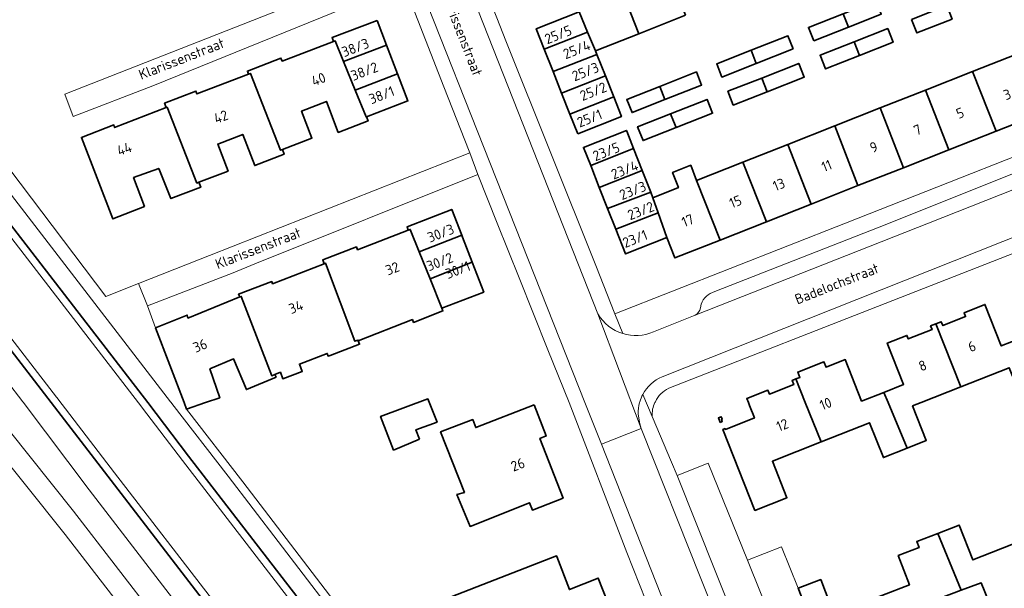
# Model space of a CAD drawing. Header units: metres. Extents: x 152391 to 157968, y 462336 to 467280.
# Tile 126 of 256: x 154224 to 154355, y 464475 to 464551. Entities that reach past the tile are written whole.
import ezdxf
from ezdxf.enums import TextEntityAlignment as Align

# ---------------------------------------------------------------- set-up
doc = ezdxf.new("R2010")
doc.units = ezdxf.units.M
doc.header["$LTSCALE"] = 0.75
for name, color, linetype, lineweight in [('B-WE-GK-BESCHOEIING-G', 251, 'GK-BESCHOEIING', 35), ('B-WE-GR-BEPLANTING_CULTUUR_BOSPLANTSOEN-GV', 251, 'Continuous', 18), ('B-WE-GR-GROENVOORZIENING-GV', 251, 'Continuous', 18), ('B-WE-OG-BEBOUWING-GV', 6, 'Continuous', 35), ('B-WE-OG-BEBOUWING-T18', 1, 'Continuous', 18), ('B-WE-OG-TERREIN_CULTUURSCHEIDING-GV', 251, 'Continuous', 18), ('B-WE-OG-TOPOGRAFIE-T18', 1, 'Continuous', 18), ('B-WE-OG-WATER-GV', 251, 'Continuous', 18), ('B-WE-OG-WATER_SLOOT-GV', 251, 'Continuous', 18), ('B-WE-VH-VERHARDING_ASFALT-GV', 251, 'Continuous', 18), ('B-WE-VH-VERHARDING_BETONSTRAATSTEEN-GV', 251, 'Continuous', 18), ('B-WE-VH-VERHARDING_TEGEL-GV', 251, 'Continuous', 18)]:
    doc.layers.add(name, color=color, linetype=linetype, lineweight=lineweight)
doc.styles.add('NLCS-ISO-M750-T18', font='NLCS-ISO.ttf', dxfattribs={"height": 1.35})
doc.linetypes.add('GK-BESCHOEIING', pattern='A,30,-5,[1,NLCS.SHX,S=1,R=0,X=0,Y=0],-5', length=40)

msp = doc.modelspace()

# ---------------------------------------------------------------- linework, layer by layer
at = {"layer": 'B-WE-GK-BESCHOEIING-G'}
for points in [[(154167.46, 464635.58), (154174.93, 464616.34), (154199.65, 464553.84), (154241.23, 464500)], [(154228.36, 464500), (154160.17, 464588.53), (154145.38, 464626.4)], [(154228.36, 464500), (154249.36, 464472.75), (154264.38, 464453.45), (154295.08, 464413.29), (154298.52, 464408.68), (154297.25, 464406.46), (154298.19, 464405.3), (154300.8, 464406.37), (154302.72, 464404.36), (154304.43, 464405.94)], [(154307.7, 464408.25), (154300.47, 464423.25), (154246.66, 464492.89), (154241.23, 464500)]]:
    msp.add_lwpolyline(points, dxfattribs=at)
at = {"layer": 'B-WE-GR-BEPLANTING_CULTUUR_BOSPLANTSOEN-GV'}
msp.add_lwpolyline([(154209.4, 464545.27), (154244.25, 464500.12), (154244.35, 464500), (154244.45, 464499.88), (154251.93, 464490.2), (154265.23, 464472.85), (154277.25, 464457.01), (154290.99, 464439.26), (154298.83, 464428.89), (154302.37, 464424.22), (154299.89, 464430.08), (154284.68, 464449.57), (154279.2, 464456.27), (154267.18, 464472.11), (154253.88, 464489.46), (154246.4, 464499.14), (154246.07, 464500), (154242.27, 464509.93), (154241.2, 464512.88), (154239.98, 464515.83), (154235.66, 464514.12), (154218.55, 464536.65)], dxfattribs=at)
at = {"layer": 'B-WE-GR-GROENVOORZIENING-GV'}
msp.add_lwpolyline([(154328.79, 464455.23), (154334.78, 464457.58), (154331.93, 464464.83), (154327.83, 464475.31), (154325.62, 464480.81), (154321.07, 464479.04), (154326.38, 464465.89), (154322.15, 464464.18), (154325.27, 464456.42)], dxfattribs=at)
at = {"layer": 'B-WE-OG-BEBOUWING-GV'}
for points in [[(154312.84, 464551.52), (154309.74, 464559.45), (154303.49, 464556.98), (154306.63, 464549.06)], [(154298.66, 464551.99), (154299.8, 464549.28), (154300.86, 464546.78), (154306.63, 464549.06), (154303.49, 464556.98), (154302.57, 464556.61), (154301.93, 464558.25), (154296.96, 464556.28), (154297.61, 464554.65)], [(154333.83, 464551.72), (154334.54, 464549.95), (154338.91, 464551.67), (154338.21, 464553.45)], [(154342.94, 464550.98), (154343.65, 464549.18), (154348.33, 464551.02), (154347.63, 464552.81)], [(154298.66, 464551.99), (154292.95, 464549.73), (154294.03, 464547.01), (154299.8, 464549.28)], [(154329.91, 464548.12), (154334.54, 464549.95), (154333.83, 464551.72), (154329.21, 464549.9)], [(154271.76, 464550.85), (154265.77, 464548.56), (154265.96, 464548.05), (154266.17, 464548.13), (154267.31, 464545.36), (154273.03, 464547.53)], [(154336.02, 464546.19), (154340.48, 464547.94), (154339.77, 464549.75), (154335.31, 464548)], [(154301.04, 464546.32), (154300.86, 464546.78), (154299.8, 464549.28), (154294.03, 464547.01), (154295.21, 464544.03)], [(154327.17, 464547.05), (154326.47, 464548.81), (154321.56, 464546.87), (154322.25, 464545.11)], [(154268.86, 464541.55), (154267.31, 464545.36), (154266.17, 464548.13), (154265.96, 464548.05), (154259.12, 464545.43), (154258.96, 464545.83), (154254.49, 464544.11), (154254.65, 464543.71), (154254.89, 464543.8), (154258.89, 464533.57), (154259.15, 464533.67), (154263.09, 464535.18), (154261.7, 464538.79), (154265.02, 464540.06), (154266.6, 464535.95), (154270.57, 464537.47), (154270.36, 464538.02), (154270.32, 464538)], [(154268.86, 464541.55), (154274.49, 464543.72), (154273.03, 464547.53), (154267.31, 464545.36)], [(154336.02, 464546.19), (154335.31, 464548), (154330.75, 464546.21), (154331.46, 464544.4)], [(154295.21, 464544.03), (154296.34, 464541.17), (154302.17, 464543.48), (154301.04, 464546.32)], [(154322.25, 464545.11), (154321.56, 464546.87), (154316.99, 464545.06), (154317.68, 464543.3)], [(154360.19, 464538.48), (154357.04, 464546.4), (154351.06, 464544.04), (154354.19, 464536.11)], [(154323.01, 464543.18), (154323.72, 464541.35), (154328.64, 464543.28), (154327.92, 464545.11)], [(154243.7, 464539.24), (154243.8, 464539.28), (154247.77, 464529.2), (154248.05, 464529.31), (154251.92, 464530.79), (154250.54, 464534.4), (154253.88, 464535.68), (154255.47, 464531.54), (154259.39, 464533.04), (154259.15, 464533.67), (154258.89, 464533.57), (154254.89, 464543.8), (154254.65, 464543.71), (154247.77, 464541.07), (154247.63, 464541.43), (154243.47, 464539.84)], [(154274.49, 464543.72), (154268.86, 464541.55), (154270.32, 464538), (154270.36, 464538.02), (154275.87, 464540.13)], [(154302.17, 464543.48), (154296.34, 464541.17), (154297.44, 464538.39), (154303.27, 464540.68)], [(154309.41, 464542.06), (154310.1, 464540.32), (154314.98, 464542.23), (154314.29, 464543.98)], [(154323.72, 464541.35), (154323.01, 464543.18), (154318.49, 464541.41), (154319.2, 464539.58)], [(154347.91, 464533.63), (154354.19, 464536.11), (154351.06, 464544.04), (154344.79, 464541.56)], [(154310.1, 464540.32), (154309.41, 464542.06), (154305.02, 464540.34), (154305.71, 464538.59)], [(154298.49, 464535.74), (154304.31, 464538.04), (154303.27, 464540.68), (154297.44, 464538.39)], [(154338.76, 464539.19), (154341.87, 464531.25), (154347.91, 464533.63), (154344.79, 464541.56)], [(154248.05, 464529.31), (154247.77, 464529.2), (154243.8, 464539.28), (154243.7, 464539.24), (154236.81, 464536.59), (154236.71, 464536.93), (154232.4, 464535.28), (154236.58, 464524.43), (154240.79, 464526.09), (154239.33, 464529.94), (154242.69, 464531.15), (154244.3, 464527.15), (154248.29, 464528.65)], [(154310.85, 464538.42), (154311.23, 464537.44), (154311.57, 464536.58), (154316.44, 464538.49), (154315.71, 464540.33)], [(154311.57, 464536.58), (154311.23, 464537.44), (154310.85, 464538.42), (154306.46, 464536.7), (154307.18, 464534.85)], [(154332.7, 464536.8), (154335.8, 464528.86), (154341.87, 464531.25), (154338.76, 464539.19)], [(154329.57, 464526.4), (154335.8, 464528.86), (154332.7, 464536.8), (154326.46, 464534.34)], [(154300.21, 464531.52), (154305.9, 464533.82), (154305, 464536.11), (154304.96, 464536.2), (154299.25, 464533.95)], [(154329.57, 464526.4), (154326.46, 464534.34), (154320.49, 464531.99), (154323.6, 464524.05)], [(154301.35, 464528.62), (154307.06, 464530.89), (154305.9, 464533.82), (154300.21, 464531.52)], [(154308.49, 464527.26), (154309.18, 464525.26), (154310.33, 464521.95), (154311.4, 464519.24), (154317.43, 464521.61), (154314.32, 464529.55), (154313.53, 464531.57), (154311.11, 464530.62), (154311.9, 464528.6)], [(154320.49, 464531.99), (154314.32, 464529.55), (154317.43, 464521.61), (154323.6, 464524.05)], [(154307.06, 464530.89), (154301.35, 464528.62), (154302.46, 464525.82), (154308.2, 464527.99)], [(154308.2, 464527.99), (154302.46, 464525.82), (154303.54, 464523.07), (154309.18, 464525.26), (154308.49, 464527.26)], [(154275.92, 464522.95), (154276.17, 464523.04), (154277.37, 464520.07), (154283.03, 464522.29), (154281.71, 464525.69), (154275.75, 464523.39)], [(154303.54, 464523.07), (154304.84, 464519.78), (154310.33, 464521.95), (154309.18, 464525.26)], [(154264.73, 464518.47), (154264.91, 464518.54), (154268.82, 464508.15), (154269.22, 464508.31), (154269.25, 464508.23), (154276.47, 464511.05), (154276.62, 464510.67), (154280.54, 464512.19), (154280.4, 464512.55), (154278.82, 464516.48), (154277.37, 464520.07), (154276.17, 464523.04), (154275.92, 464522.95), (154269.16, 464520.33), (154269.01, 464520.71), (154264.53, 464518.98)], [(154284.42, 464518.68), (154283.13, 464522.01), (154283.03, 464522.29), (154277.37, 464520.07), (154278.82, 464516.48)], [(154253.49, 464514.06), (154253.67, 464514.13), (154257.74, 464503.58), (154258.17, 464503.75), (154258.89, 464504.04), (154259.2, 464503.17), (154261.8, 464504.15), (154261.42, 464505.12), (154265.12, 464506.55), (154265.24, 464506.18), (154265.53, 464506.27), (154269.44, 464507.75), (154269.25, 464508.23), (154269.22, 464508.31), (154268.82, 464508.15), (154264.91, 464518.54), (154264.73, 464518.47), (154257.85, 464515.81), (154257.74, 464516.09), (154253.29, 464514.41)], [(154280.4, 464512.55), (154285.96, 464514.71), (154284.42, 464518.68), (154278.82, 464516.48)], [(154242.27, 464509.93), (154246.07, 464500), (154246.4, 464499.14), (154248.93, 464500), (154250.81, 464500.64), (154249.5, 464504.48), (154252.65, 464505.8), (154254.37, 464501.73), (154258.32, 464503.4), (154258.17, 464503.75), (154257.74, 464503.58), (154253.67, 464514.13), (154253.49, 464514.06), (154246.57, 464511.24), (154246.48, 464511.64)], [(154346.17, 464510.47), (154349.5, 464502.09), (154355.94, 464504.64), (154357.78, 464500), (154360.55, 464501.08), (154357.62, 464508.61), (154354.89, 464507.53), (154352.7, 464513.06), (154349.93, 464511.96), (154350.14, 464511.44), (154347.11, 464510.25), (154346.9, 464510.76)], [(154339.24, 464501.36), (154339.8, 464500), (154342.33, 464493.93), (154344.9, 464494.95), (154343.08, 464499.55), (154344.21, 464500), (154349.5, 464502.09), (154346.17, 464510.47), (154345.47, 464510.19), (154345.66, 464509.72), (154342.5, 464508.47), (154342.32, 464508.94), (154339.7, 464507.91), (154341.88, 464502.41)], [(154342.33, 464493.93), (154339.8, 464500), (154339.24, 464501.36), (154336.29, 464500.19), (154334.1, 464505.72), (154331.55, 464504.71), (154331.26, 464505.43), (154327.78, 464504.05), (154328.06, 464503.35), (154327.54, 464503.14), (154328.79, 464500), (154330.88, 464494.76), (154337.35, 464497.32), (154339.18, 464492.68)], [(154330.88, 464494.76), (154328.79, 464500), (154327.54, 464503.14), (154327.03, 464502.94), (154327.24, 464502.4), (154324.01, 464501.13), (154323.81, 464501.64), (154321, 464500.53), (154321.21, 464500), (154321.36, 464499.61), (154322.01, 464497.96), (154318.14, 464496.43), (154318.1, 464496.55), (154317.81, 464496.43), (154322.07, 464485.65), (154326.34, 464487.33), (154324.41, 464492.2)], [(154277.43, 464495.13), (154276.94, 464496.38), (154279.75, 464497.4), (154278.54, 464500.49), (154272.24, 464498.15), (154273.97, 464493.67)], [(154292.66, 464499.71), (154284.91, 464496.68), (154284.5, 464497.74), (154280.23, 464496.1), (154283.4, 464488.06), (154282.4, 464487.77), (154284.15, 464483.52), (154292.05, 464486.68), (154292.44, 464485.69), (154296.54, 464487.3), (154293.44, 464495.23), (154294.29, 464495.56)], [(154317.45, 464497.37), (154317.73, 464497.48), (154317.61, 464497.79), (154317.72, 464497.83), (154317.6, 464498.12), (154317.21, 464497.97)], [(154346.45, 464482.6), (154349.55, 464475.03), (154352.19, 464476.04), (154354.43, 464470.57), (154357.18, 464471.55), (154356.96, 464472.16), (154360.05, 464473.32), (154360.23, 464472.85), (154360.96, 464473.07), (154357.6, 464481.62), (154357.53, 464481.59), (154351.1, 464479.08), (154349.29, 464483.71)], [(154349.55, 464475.03), (154346.45, 464482.6), (154343.63, 464481.5), (154343.94, 464480.7), (154341.17, 464479.64), (154342.65, 464475.74), (154338.96, 464474.33), (154342.37, 464465.87), (154342.96, 464466.1), (154343.2, 464465.5), (154346.29, 464466.7), (154346.06, 464467.3), (154348.8, 464468.37), (154346.63, 464473.92)], [(154290.61, 464471.69), (154292.01, 464472.24), (154293.15, 464469.39), (154290.07, 464468.14), (154291.34, 464464.95), (154291.23, 464464.91), (154291.57, 464463.96), (154291.69, 464464.01), (154292.79, 464461.35), (154295.92, 464462.56), (154296.26, 464461.53), (154305.7, 464465.28), (154301.21, 464476.66), (154297.38, 464475.13), (154295.69, 464479.51), (154295.64, 464479.63), (154280.82, 464473.83), (154282.76, 464468.56)], [(154327.83, 464475.31), (154331.93, 464464.83), (154334.72, 464465.95), (154335.79, 464463.32), (154338.52, 464464.38), (154338.75, 464463.77), (154341.9, 464464.99), (154341.67, 464465.6), (154342.37, 464465.87), (154338.96, 464474.33), (154332.58, 464471.9), (154330.84, 464476.46)]]:
    msp.add_lwpolyline(points, close=True, dxfattribs=at)
at = {"layer": 'B-WE-OG-TERREIN_CULTUURSCHEIDING-GV'}
for points in [[(154219.74, 464500), (154231.32, 464485.56), (154242.45, 464471.17), (154255.52, 464454.98), (154270.84, 464435.52), (154274.04, 464431.33), (154297.54, 464400.53), (154304.78, 464390.76), (154306.76, 464387.77), (154308.38, 464388.93), (154304.32, 464397.45), (154301.2, 464402.23), (154300.64, 464402.44), (154296.5, 464403.96), (154294.27, 464407.65), (154283.74, 464423.06), (154270.35, 464440.65), (154257.29, 464457.6), (154246.3, 464471.69), (154233.44, 464488.38), (154224.76, 464499.88), (154224.67, 464500), (154224.57, 464500.12), (154200.61, 464531.33)], [(154304.57, 464386.42), (154296.46, 464397.4), (154271.86, 464429.65), (154269.76, 464432.4), (154254.43, 464451.85), (154241.37, 464468.05), (154230.24, 464482.44), (154219.78, 464495.45), (154216.2, 464500), (154213.32, 464503.66), (154199.63, 464521.43), (154196.04, 464526.28), (154184.34, 464520.96)]]:
    msp.add_lwpolyline(points, dxfattribs=at)
at = {"layer": 'B-WE-OG-WATER-GV'}
for points in [[(154166.53, 464635.2), (154174.02, 464615.93), (154198.77, 464553.34), (154240.43, 464499.4), (154240.53, 464499.27), (154245.87, 464492.28), (154263.71, 464469.16), (154299.61, 464422.72), (154306.86, 464407.7), (154307.7, 464408.25), (154300.47, 464423.25), (154246.66, 464492.89), (154241.23, 464500), (154199.65, 464553.84), (154174.93, 464616.34), (154167.46, 464635.58)], [(154160.17, 464588.53), (154228.36, 464500), (154249.36, 464472.75), (154264.38, 464453.45), (154295.08, 464413.29), (154298.52, 464408.68), (154297.25, 464406.46), (154298.19, 464405.3), (154300.8, 464406.37), (154302.72, 464404.36), (154303.46, 464405.04), (154301.05, 464407.56), (154298.5, 464406.51), (154298.46, 464406.55), (154299.72, 464408.76), (154295.91, 464413.85), (154279.47, 464435.41), (154265.2, 464454.03), (154250.14, 464473.37), (154236.79, 464490.66), (154229.25, 464500.48), (154229.16, 464500.61), (154229.06, 464500.73), (154161.05, 464589.03)], [(154161.05, 464589.03), (154229.06, 464500.73), (154229.16, 464500.61), (154229.25, 464500.48), (154236.79, 464490.66), (154250.14, 464473.37), (154265.2, 464454.03), (154279.47, 464435.41), (154295.91, 464413.85), (154299.72, 464408.76), (154298.46, 464406.55), (154298.5, 464406.51), (154301.05, 464407.56), (154303.46, 464405.04), (154304.43, 464405.94), (154306.05, 464407.17), (154306.86, 464407.7), (154299.61, 464422.72), (154263.71, 464469.16), (154245.87, 464492.28), (154240.53, 464499.27), (154240.43, 464499.4), (154198.77, 464553.34)]]:
    msp.add_lwpolyline(points, dxfattribs=at)
at = {"layer": 'B-WE-OG-WATER_SLOOT-GV'}
for points in [[(154302.72, 464404.36), (154300.8, 464406.37), (154298.19, 464405.3), (154297.25, 464406.46), (154298.52, 464408.68), (154295.08, 464413.29), (154264.38, 464453.45), (154249.36, 464472.75), (154228.36, 464500), (154160.17, 464588.53), (154145.38, 464626.4)], [(154142.42, 464625.13), (154149.6, 464606.95), (154154.49, 464594.66), (154157.51, 464586.76), (154200.61, 464531.33), (154224.57, 464500.12), (154224.67, 464500), (154224.76, 464499.88), (154233.44, 464488.38), (154246.3, 464471.69), (154257.29, 464457.6), (154270.35, 464440.65), (154283.74, 464423.06), (154294.27, 464407.65), (154296.5, 464403.96), (154300.64, 464402.44), (154302.72, 464404.36)], [(154199.65, 464553.84), (154241.23, 464500), (154246.66, 464492.89), (154300.47, 464423.25), (154307.7, 464408.25), (154310.75, 464400.55), (154313.35, 464401.58), (154302.37, 464424.22), (154298.83, 464428.89), (154290.99, 464439.26), (154277.25, 464457.01), (154265.23, 464472.85), (154251.93, 464490.2), (154244.45, 464499.88), (154244.35, 464500), (154244.25, 464500.12), (154209.4, 464545.27)]]:
    msp.add_lwpolyline(points, dxfattribs=at)
at = {"layer": 'B-WE-VH-VERHARDING_ASFALT-GV'}
msp.add_lwpolyline([(154219.78, 464495.45), (154230.24, 464482.44), (154241.37, 464468.05), (154254.43, 464451.85), (154269.76, 464432.4), (154271.86, 464429.65), (154296.46, 464397.4), (154304.57, 464386.42), (154306.76, 464387.77), (154304.78, 464390.76), (154297.54, 464400.53), (154274.04, 464431.33), (154270.84, 464435.52), (154255.52, 464454.98), (154242.45, 464471.17), (154231.32, 464485.56), (154219.74, 464500)], dxfattribs=at)
at = {"layer": 'B-WE-VH-VERHARDING_BETONSTRAATSTEEN-GV'}
for points in [[(154255.32, 464611.01), (154257.82, 464605.02), (154260.18, 464599.13), (154265.03, 464586.88), (154299.43, 464500), (154301.63, 464494.45), (154306.91, 464496.54), (154301.18, 464511.79), (154285.26, 464552.04)], [(154309.71, 464503.43), (154374.53, 464529.14), (154376.29, 464529.84), (154374.26, 464535.47), (154372.33, 464534.65), (154369.8, 464533.59), (154369.78, 464533.58), (154345.18, 464523.87), (154314.13, 464511.65)], [(154365.92, 464534.23), (154339.64, 464523.73), (154316.73, 464514.76)], [(154314.13, 464511.65), (154345.18, 464523.87), (154369.78, 464533.58)], [(154314.91, 464513.11), (154314.81, 464512.6)], [(154301.18, 464511.79), (154306.91, 464496.54), (154306.76, 464497.17), (154306.54, 464498.47)], [(154313.89, 464511.55), (154308.57, 464509.41)], [(154306.72, 464500), (154306.75, 464500.12)], [(154323.16, 464455.92), (154314.89, 464476.59), (154306.91, 464496.54), (154301.63, 464494.45), (154309.54, 464474.45), (154336.8, 464405.54), (154336.82, 464405.5), (154339.06, 464399.81), (154339.02, 464399.71)]]:
    msp.add_lwpolyline(points, dxfattribs=at)
for points in [[(154316.73, 464514.76, 0.243686), (154314.91, 464513.11)], [(154304.47, 464509.19, -0.184017), (154301.18, 464511.79)], [(154314.81, 464512.6, -0.244631), (154314.13, 464511.65)], [(154314.13, 464511.65, -0.05445), (154313.89, 464511.55)], [(154308.57, 464509.41, -0.179698), (154304.47, 464509.19)], [(154307.14, 464501.07, -0.172677), (154309.71, 464503.43)], [(154306.54, 464498.47, -0.075118), (154306.72, 464500)], [(154306.75, 464500.12, -0.048969), (154307.14, 464501.07)]]:
    msp.add_lwpolyline(points, format="xyb", dxfattribs=at)
msp.add_lwpolyline([(154321.07, 464479.05), (154315.86, 464491.94), (154311.74, 464490.32), (154316.89, 464477.38), (154322.15, 464464.18), (154326.38, 464465.89), (154321.07, 464479.04)], close=True, dxfattribs=at)
at = {"layer": 'B-WE-VH-VERHARDING_TEGEL-GV'}
for points in [[(154336.82, 464405.5), (154336.8, 464405.54), (154309.54, 464474.45), (154301.63, 464494.45), (154299.43, 464500), (154265.03, 464586.88), (154260.18, 464599.13), (154258.36, 464598.36), (154262.02, 464589.16), (154263.14, 464586.12), (154264.55, 464582.59), (154268.86, 464571.73), (154274.13, 464558.47), (154274.19, 464558.32), (154275.28, 464555.73), (154276.47, 464552.71), (154280.67, 464542.02), (154284.04, 464533.45), (154284.12, 464533.24), (154285.18, 464530.33), (154287.77, 464523.87), (154290.68, 464516.6)], [(154288.9, 464548.14), (154286.41, 464554.52), (154285.37, 464557.2)], [(154285.26, 464552.04), (154301.18, 464511.79)], [(154304.47, 464509.19), (154303.44, 464511.8), (154300.89, 464518.24), (154288.9, 464548.14)], [(154369.78, 464533.58), (154369.8, 464533.59), (154372.33, 464534.65), (154370.86, 464538.34), (154334.16, 464523.86), (154303.44, 464511.8), (154304.47, 464509.19)], [(154316.73, 464514.76), (154339.64, 464523.73), (154365.92, 464534.23)], [(154375.27, 464527.22), (154374.53, 464529.14), (154309.71, 464503.43)], [(154310.6, 464501.91), (154372.3, 464526.06), (154375.27, 464527.22)], [(154290.68, 464516.6), (154294.51, 464507.03), (154297.33, 464500), (154305.01, 464480.07), (154307.57, 464473.66), (154328.87, 464420.38), (154334.02, 464407.66), (154334.8, 464405.72), (154335.11, 464404.8), (154335.74, 464402.93)], [(154314.81, 464512.6), (154314.91, 464513.11)], [(154308.57, 464509.41), (154313.89, 464511.55)], [(154306.75, 464500.12), (154306.72, 464500)], [(154307.14, 464501.07), (154308.38, 464498.16)], [(154326.62, 464453.04), (154325.27, 464456.42), (154322.15, 464464.18), (154316.89, 464477.38), (154311.74, 464490.32), (154310.98, 464492.09), (154308.38, 464498.16), (154307.14, 464501.07)], [(154308.76, 464500), (154308.82, 464500.12)], [(154306.54, 464498.47), (154306.76, 464497.17), (154306.91, 464496.54), (154314.89, 464476.59), (154323.16, 464455.92)]]:
    msp.add_lwpolyline(points, dxfattribs=at)
for points in [[(154230.17, 464541.03), (154231.29, 464538.08), (154241.91, 464542.16), (154275.28, 464555.73), (154274.19, 464558.32)], [(154239.98, 464515.83), (154241.2, 464512.88), (154252.58, 464517.26), (154255.48, 464518.47), (154285.18, 464530.33), (154284.12, 464533.24)]]:
    msp.add_lwpolyline(points, close=True, dxfattribs=at)
for points in [[(154314.91, 464513.11, -0.243686), (154316.73, 464514.76)], [(154301.18, 464511.79, 0.184017), (154304.47, 464509.19)], [(154314.13, 464511.65, 0.244631), (154314.81, 464512.6)], [(154313.89, 464511.55, 0.05445), (154314.13, 464511.65)], [(154304.47, 464509.19, 0.179698), (154308.57, 464509.41)], [(154309.71, 464503.43, 0.172677), (154307.14, 464501.07)], [(154308.82, 464500.12, -0.162922), (154310.6, 464501.91)], [(154306.72, 464500, 0.075118), (154306.54, 464498.47)], [(154307.14, 464501.07, 0.048969), (154306.75, 464500.12)], [(154308.38, 464498.16, -0.119423), (154308.76, 464500)]]:
    msp.add_lwpolyline(points, format="xyb", dxfattribs=at)

# ---------------------------------------------------------------- texts
at = {"layer": 'B-WE-OG-BEBOUWING-T18', "style": 'NLCS-ISO-M750-T18'}
for s, rotation, p in [('25/5', 21.6, (154295.88, 464548.95)), ('38/3', 21, (154268.87, 464547.23)), ('25/4', 21.6, (154298.35, 464546.97)), ('38/2', 21, (154270.08, 464544.07)), ('25/3', 21.6, (154299.51, 464544.02)), ('40', 21, (154263.97, 464543.01)), ('38/1', 21, (154272.37, 464540.91)), ('25/2', 21.6, (154300.55, 464541.4)), ('3', 21.5, (154355.67, 464540.99)), ('5', 21.5, (154349.4, 464538.52)), ('42', 21, (154250.97, 464538.02)), ('25/1', 21.6, (154300.06, 464537.82)), ('7', 21.5, (154343.73, 464536.28)), ('44', 19.9, (154238.11, 464533.75)), ('23/5', 21.5, (154302.28, 464533.39)), ('9', 21.5, (154337.9, 464533.99)), ('23/4', 21.5, (154304.73, 464530.96)), ('11', 21.5, (154331.63, 464531.51)), ('13', 21.5, (154325.27, 464529.01)), ('23/3', 21.5, (154305.81, 464528.21)), ('15', 21.5, (154319.49, 464526.73)), ('23/2', 21.5, (154306.88, 464525.52)), ('17', 21.5, (154313.13, 464524.22)), ('30/3', 21.2, (154280.24, 464522.54)), ('23/1', 21.5, (154306.11, 464521.79)), ('30/2', 21.2, (154280.11, 464518.73)), ('32', 21.2, (154273.8, 464517.84)), ('30/1', 21.2, (154282.52, 464517.66)), ('34', 21.2, (154260.96, 464512.72)), ('36', 22.2, (154248.2, 464507.58)), ('6', 21.6, (154350.98, 464507.48)), ('8', 21.6, (154344.41, 464504.92)), ('10', 21.6, (154331.5, 464499.85)), ('12', 21.6, (154325.73, 464497.02)), ('26', 21.4, (154290.51, 464491.75))]:
    msp.add_text(s, height=1.35, rotation=rotation, dxfattribs=at).set_placement(p, align=Align.MIDDLE)
at = {"layer": 'B-WE-OG-TOPOGRAFIE-T18', "style": 'NLCS-ISO-M750-T18'}
for s, rotation, p in [('Klarissenstraat', 291.5, (154283.02, 464549.16)), ('Klarissenstraat', 21.3, (154245.72, 464545.75)), ('Klarissenstraat', 21.3, (154255.92, 464520.54)), ('Badelochstraat', 21.4, (154332.98, 464515.82))]:
    msp.add_text(s, height=1.35, rotation=rotation, dxfattribs=at).set_placement(p, align=Align.MIDDLE)

doc.saveas('drawing.dxf')
